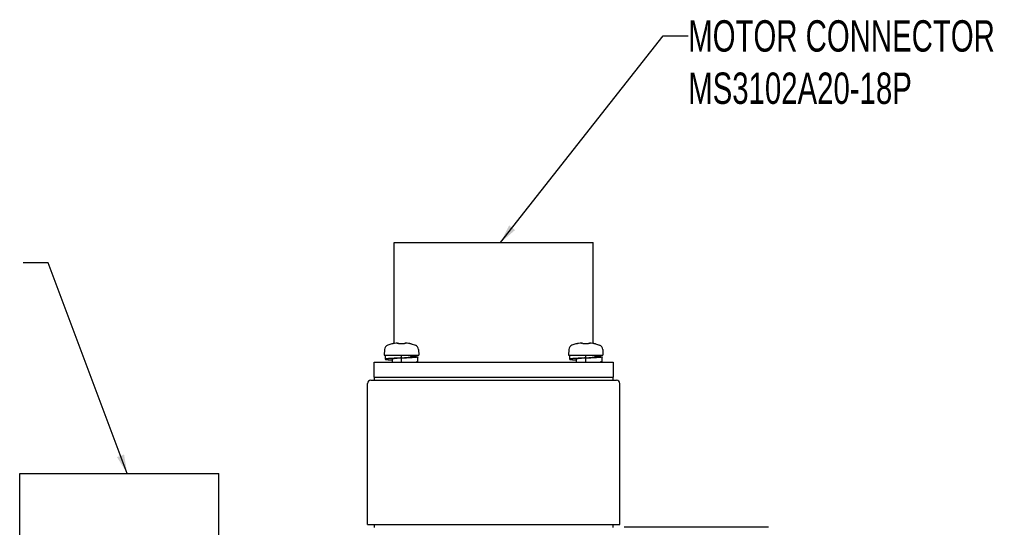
# Model space of a CAD drawing. Header units: millimetres. Extents: x -95 to 535, y -111 to 334.
# Tile 6 of 17: x 124 to 202, y 218 to 259. Entities that reach past the tile are written whole.
import ezdxf

# ---------------------------------------------------------------- set-up
doc = ezdxf.new("R2010")
doc.units = ezdxf.units.MM
doc.header["$LTSCALE"] = 23.1
doc.layers.get('0').update_dxf_attribs({"linetype": 'CONTINUOUS'})
for name, color, linetype in [('3_ALL_AXES', 7, 'CONTINUOUS'), ('7_ALL_FEATURES', 7, 'CONTINUOUS'), ('AXS', 7, 'CONTINUOUS')]:
    doc.layers.add(name, color=color, linetype=linetype)
doc.styles.get("Standard").update_dxf_attribs({"font": 'txt', "width": 0.7})

msp = doc.modelspace()

# ---------------------------------------------------------------- linework, layer by layer
at = {"color": 7, "linetype": 'Continuous'}
for p, q in [((162.2275, 241.0256), (175.1938, 257.4954)), ((175.1938, 257.4954), (177.1938, 257.4954)), ((126.1758, 239.406), (124.1758, 239.406)), ((132.4699, 222.6256), (126.1758, 239.406)), ((152.9904, 232.4958), (152.9674, 232.0556)), ((153.5655, 232.9533), (153.2434, 232.8471)), ((153.6273, 232.9597), (153.6131, 232.9573)), ((153.6445, 232.9629), (153.6237, 232.9591)), ((153.6644, 232.9667), (153.6445, 232.9629)), ((153.6837, 232.9706), (153.6605, 232.966)), ((153.9946, 233.0153), (154.0291, 233.0123)), ((154.0291, 233.0123), (154.0342, 233.0108)), ((154.0341, 233.0108), (154.0342, 233.0108)), ((154.0666, 232.9984), (154.0341, 233.0108)), ((154.1094, 232.9758), (154.0658, 232.9987)), ((154.1333, 232.9595), (154.1087, 232.9763)), ((154.1342, 232.9593), (154.132, 232.9598)), ((154.1536, 232.9565), (154.146, 232.9573)), ((154.2151, 232.9543), (154.1885, 232.9542)), ((154.2558, 232.9557), (154.2151, 232.9543)), ((154.3132, 232.9568), (154.2543, 232.9556)), ((154.3424, 232.957), (154.3124, 232.9568)), ((154.3738, 232.9568), (154.3424, 232.957)), ((154.4313, 232.9556), (154.3723, 232.9568)), ((154.4604, 232.9546), (154.4304, 232.9556)), ((154.5311, 232.9565), (154.5203, 232.9554)), ((154.5466, 232.9586), (154.5381, 232.9572)), ((154.5515, 232.9595), (154.5393, 232.9574)), ((154.5761, 232.9763), (154.5515, 232.9595)), ((154.619, 232.9987), (154.5753, 232.9758)), ((154.6506, 233.0108), (154.6182, 232.9984)), ((154.6506, 233.0108), (154.6658, 233.0145)), ((154.6898, 233.0154), (154.6897, 233.0154)), ((154.7866, 233.0053), (154.6901, 233.0153)), ((155.0696, 232.9576), (155.0613, 232.959)), ((155.0798, 232.9559), (155.0738, 232.9569)), ((155.1192, 232.9533), (155.4414, 232.8471)), ((155.6943, 232.4958), (155.7174, 232.0556)), ((167.6704, 232.4958), (167.6474, 232.0556)), ((168.2455, 232.9533), (167.9234, 232.8471)), ((168.3073, 232.9597), (168.2931, 232.9573)), ((168.3245, 232.9629), (168.3037, 232.9591)), ((168.3444, 232.9667), (168.3245, 232.9629)), ((168.3637, 232.9706), (168.3405, 232.966)), ((168.6746, 233.0153), (168.7091, 233.0123)), ((168.7091, 233.0123), (168.7142, 233.0108)), ((168.7141, 233.0108), (168.7142, 233.0108)), ((168.7466, 232.9984), (168.7141, 233.0108)), ((168.7894, 232.9758), (168.7458, 232.9987)), ((168.8133, 232.9595), (168.7887, 232.9763)), ((168.8142, 232.9593), (168.812, 232.9598)), ((168.8336, 232.9565), (168.826, 232.9573)), ((168.8951, 232.9543), (168.8685, 232.9542)), ((168.9358, 232.9557), (168.8951, 232.9543)), ((168.9932, 232.9568), (168.9343, 232.9556)), ((169.0224, 232.957), (168.9924, 232.9568)), ((169.0538, 232.9568), (169.0224, 232.957)), ((169.1113, 232.9556), (169.0523, 232.9568)), ((169.1404, 232.9546), (169.1104, 232.9556)), ((169.2111, 232.9565), (169.2003, 232.9554)), ((169.2266, 232.9586), (169.2181, 232.9572)), ((169.2315, 232.9595), (169.2193, 232.9574)), ((169.2561, 232.9763), (169.2315, 232.9595)), ((169.299, 232.9987), (169.2553, 232.9758)), ((169.3306, 233.0108), (169.2982, 232.9984)), ((169.3306, 233.0108), (169.3458, 233.0145)), ((169.3698, 233.0154), (169.3697, 233.0154)), ((169.4666, 233.0053), (169.3701, 233.0153)), ((169.6992, 232.9669), (169.681, 232.9706)), ((169.7496, 232.9576), (169.7384, 232.9596)), ((169.7619, 232.9556), (169.7488, 232.9577)), ((169.7736, 232.954), (169.77, 232.9544)), ((169.7992, 232.9533), (170.1214, 232.8471)), ((170.3743, 232.4958), (170.3974, 232.0556)), ((152.9674, 232.0556), (155.7174, 232.0556)), ((167.6474, 232.0556), (170.3974, 232.0556)), ((151.8824, 230.0556), (171.4824, 230.0556)), ((151.6324, 218.5556), (151.6324, 229.8056)), ((171.7324, 218.5556), (171.7324, 229.8056)), ((151.6324, 218.5556), (171.7324, 218.5556)), ((172.0924, 218.3556), (172.0924, 218.3806)), ((172.0924, 218.3806), (183.5924, 218.3806)), ((172.0924, 218.3556), (183.5924, 218.3556)), ((183.5924, 218.3556), (183.5924, 218.3806))]:
    msp.add_line(p, q, dxfattribs=at)
for points in [[(153.6131, 232.9573), (153.6021, 232.9555), (153.5946, 232.9544), (153.5918, 232.9541)], [(153.9946, 233.0153), (153.9003, 233.0055), (153.7793, 232.9881), (153.6837, 232.9706)], [(154.1885, 232.9542), (154.1652, 232.9553), (154.1466, 232.9572), (154.1342, 232.9593)], [(154.1874, 232.9543), (154.1861, 232.9543), (154.1738, 232.9549)], [(154.2244, 232.9546), (154.212, 232.9542), (154.1997, 232.9542)], [(154.4986, 232.9543), (154.4727, 232.9542), (154.4604, 232.9546)], [(154.4973, 232.9543), (154.4962, 232.9542), (154.4851, 232.9542)], [(154.5393, 232.9574), (154.5213, 232.9554), (154.4986, 232.9543)], [(154.5546, 232.9603), (154.5549, 232.9604), (154.5515, 232.9595)], [(154.6658, 233.0145), (154.6815, 233.0157), (154.6897, 233.0154)], [(155.001, 232.9706), (154.9077, 232.9878), (154.7866, 233.0053)], [(155.0384, 232.9632), (155.0177, 232.9672), (155.001, 232.9706)], [(155.0862, 232.9549), (155.0775, 232.9563), (155.0662, 232.9582), (155.0524, 232.9606), (155.0362, 232.9637)], [(155.0934, 232.954), (155.0938, 232.954), (155.0917, 232.9542), (155.0862, 232.9549)], [(168.2931, 232.9573), (168.2821, 232.9555), (168.2746, 232.9544), (168.2718, 232.9541)], [(168.6746, 233.0153), (168.5803, 233.0055), (168.4593, 232.9881), (168.3637, 232.9706)], [(168.8685, 232.9542), (168.8452, 232.9553), (168.8266, 232.9572), (168.8142, 232.9593)], [(168.8674, 232.9543), (168.8661, 232.9543), (168.8538, 232.9549)], [(168.9044, 232.9546), (168.892, 232.9542), (168.8797, 232.9542)], [(169.1786, 232.9543), (169.1527, 232.9542), (169.1404, 232.9546)], [(169.1773, 232.9543), (169.1762, 232.9542), (169.1651, 232.9542)], [(169.2193, 232.9574), (169.2013, 232.9554), (169.1786, 232.9543)], [(169.2346, 232.9603), (169.2349, 232.9604), (169.2315, 232.9595)], [(169.3458, 233.0145), (169.3615, 233.0157), (169.3697, 233.0154)], [(169.681, 232.9706), (169.5877, 232.9878), (169.4666, 233.0053)], [(169.7184, 232.9632), (169.6977, 232.9672), (169.681, 232.9706)], [(169.7662, 232.9549), (169.7575, 232.9563), (169.7462, 232.9582), (169.7324, 232.9606), (169.7162, 232.9637)], [(169.7734, 232.954), (169.7738, 232.954), (169.7717, 232.9542), (169.7662, 232.9549)]]:
    msp.add_lwpolyline(points, dxfattribs=at)
for centre, radius, start, end in [((153.3899, 232.4749), 0.4, 111.489952, 177), ((153.5924, 232.857), 0.1, 80.728638, 104.988234), ((155.0924, 232.857), 0.1, 75.011766, 96.055433), ((155.2948, 232.4749), 0.4, 3, 68.510048), ((168.0699, 232.4749), 0.4, 111.489952, 177), ((168.2724, 232.857), 0.1, 80.728638, 104.988234), ((169.7724, 232.857), 0.1, 75.011766, 96.055433), ((169.9748, 232.4749), 0.4, 3, 68.510048), ((151.8824, 229.8056), 0.25, 90, 180), ((171.4824, 229.8056), 0.25, 0, 90)]:
    msp.add_arc(centre, radius, start, end, dxfattribs=at)
for points in [[(162.9196, 242.3898), (162.2275, 241.0256), (163.3911, 242.0187)], [(131.6622, 223.9247), (132.4699, 222.6256), (132.224, 224.1355)]]:
    msp.add_solid(points, dxfattribs=at)
at = {"layer": '3_ALL_AXES', "color": 7, "linetype": 'Continuous'}
for p, q in [((153.7449, 232.9818), (153.7449, 241.0256)), ((153.745, 241.0256), (169.6198, 241.0256)), ((169.6199, 232.9818), (169.6199, 241.0256)), ((123.9049, 214.4818), (123.9049, 222.6256)), ((123.905, 222.6256), (139.7798, 222.6256)), ((139.7799, 214.4818), (139.7799, 222.6256))]:
    msp.add_line(p, q, dxfattribs=at)
at = {"layer": '7_ALL_FEATURES', "color": 7, "linetype": 'Continuous'}
for p, q in [((153.0424, 232.0556), (153.0424, 231.7306)), ((154.3424, 231.8306), (154.3424, 232.0556)), ((154.3424, 231.5006), (154.3424, 231.8056)), ((155.6424, 231.5306), (155.6424, 231.9056)), ((167.7224, 232.0556), (167.7224, 231.7306)), ((169.0224, 231.8306), (169.0224, 232.0556)), ((169.0224, 231.5006), (169.0224, 231.8056)), ((170.3224, 231.5306), (170.3224, 231.9056)), ((152.1574, 230.3056), (152.1574, 231.5006)), ((152.1574, 231.5006), (171.2074, 231.5006)), ((171.2074, 231.5006), (171.2074, 230.3056)), ((152.1574, 230.3056), (171.2074, 230.3056)), ((152.1824, 230.0556), (152.1824, 230.3056)), ((171.1824, 230.3056), (171.1824, 230.0556)), ((152.1824, 218.3056), (152.1824, 218.5556)), ((171.1824, 218.5556), (171.1824, 218.3056))]:
    msp.add_line(p, q, dxfattribs=at)
for points, start_tangent, end_tangent in [([(154.3424, 231.8306), (154.2475, 231.826), (154.1531, 231.8213), (154.0597, 231.8167), (153.9678, 231.812), (153.878, 231.8074), (153.7906, 231.8027), (153.7061, 231.7981), (153.6251, 231.7934), (153.5478, 231.7888), (153.4749, 231.7841), (153.4065, 231.7795), (153.3431, 231.7748), (153.2851, 231.7702), (153.2327, 231.7655), (153.1862, 231.7609), (153.1459, 231.7562), (153.112, 231.7516), (153.0846, 231.7469), (153.064, 231.7423), (153.0502, 231.7376), (153.0432, 231.733), (153.0428, 231.7306)], (-0.9988031, -0.0489121), (0.0000009, -1)), ([(153.0428, 231.7306), (153.0432, 231.7283), (153.0502, 231.7237), (153.064, 231.719), (153.0846, 231.7144), (153.112, 231.7097), (153.1459, 231.7051), (153.1862, 231.7004), (153.2327, 231.6958), (153.2851, 231.6911), (153.3431, 231.6865), (153.4065, 231.6818), (153.4749, 231.6772), (153.5478, 231.6725), (153.5924, 231.6698)], (0.0000009, -1), (0.9982076, -0.0598465)), ([(154.3424, 231.8306), (154.2711, 231.8246), (154.2004, 231.8185), (154.1311, 231.8125), (154.0636, 231.8064), (153.9987, 231.8003), (153.9369, 231.7943), (153.8788, 231.7882), (153.8248, 231.7822), (153.7756, 231.7761), (153.7314, 231.77), (153.6929, 231.764), (153.6601, 231.7579), (153.6336, 231.7519), (153.6135, 231.7458), (153.6, 231.7397), (153.5932, 231.7337), (153.5926, 231.7306)], (-0.9964168, -0.0845785), (0.0000004, -1)), ([(155.0921, 231.9056), (155.0915, 231.9026), (155.0847, 231.8966), (155.0712, 231.8905), (155.0511, 231.8844), (155.0246, 231.8784), (154.9919, 231.8723), (154.9533, 231.8663), (154.9092, 231.8602), (154.8599, 231.8541), (154.806, 231.8481), (154.7479, 231.842), (154.686, 231.8359), (154.6211, 231.8299), (154.5537, 231.8238), (154.4843, 231.8178), (154.4137, 231.8117), (154.3424, 231.8056)], (0.0000004, -1), (-0.9964168, -0.0845785)), ([(155.642, 231.9056), (155.6415, 231.9033), (155.6346, 231.8987), (155.6207, 231.894), (155.6001, 231.8894), (155.5727, 231.8847), (155.5388, 231.8801), (155.4985, 231.8754), (155.452, 231.8708), (155.3996, 231.8661), (155.3416, 231.8615), (155.2782, 231.8568), (155.2099, 231.8522), (155.1369, 231.8475), (155.0597, 231.8429), (154.9786, 231.8382), (154.8942, 231.8336), (154.8068, 231.8289), (154.7169, 231.8242), (154.625, 231.8196), (154.5317, 231.8149), (154.4373, 231.8103), (154.3424, 231.8056)], (0.0000009, -1), (-0.9988031, -0.0489121)), ([(155.0924, 231.9665), (155.1369, 231.9638), (155.2099, 231.9591), (155.2782, 231.9545), (155.3416, 231.9498), (155.3996, 231.9452), (155.452, 231.9405), (155.4985, 231.9359), (155.5388, 231.9312), (155.5727, 231.9266), (155.6001, 231.9219), (155.6207, 231.9173), (155.6346, 231.9126), (155.6415, 231.908), (155.642, 231.9056)], (0.9982076, -0.0598465), (0.0000009, -1)), ([(155.642, 231.5306), (155.6415, 231.5283), (155.6346, 231.5237), (155.6207, 231.519), (155.6001, 231.5144), (155.5727, 231.5097), (155.5388, 231.5051), (155.5005, 231.5006)], (0.0000009, -1), (-0.9942288, -0.1072805)), ([(169.0224, 231.8306), (168.9275, 231.826), (168.8331, 231.8213), (168.7397, 231.8167), (168.6478, 231.812), (168.558, 231.8074), (168.4706, 231.8027), (168.3861, 231.7981), (168.3051, 231.7934), (168.2278, 231.7888), (168.1549, 231.7841), (168.0865, 231.7795), (168.0231, 231.7748), (167.9651, 231.7702), (167.9127, 231.7655), (167.8662, 231.7609), (167.8259, 231.7562), (167.792, 231.7516), (167.7646, 231.7469), (167.744, 231.7423), (167.7302, 231.7376), (167.7232, 231.733), (167.7228, 231.7306)], (-0.9988031, -0.0489121), (0.0000009, -1)), ([(167.7228, 231.7306), (167.7232, 231.7283), (167.7302, 231.7237), (167.744, 231.719), (167.7646, 231.7144), (167.792, 231.7097), (167.8259, 231.7051), (167.8662, 231.7004), (167.9127, 231.6958), (167.9651, 231.6911), (168.0231, 231.6865), (168.0865, 231.6818), (168.1549, 231.6772), (168.2278, 231.6725), (168.2724, 231.6698)], (0.0000009, -1), (0.9982076, -0.0598465)), ([(169.0224, 231.8306), (168.9511, 231.8246), (168.8804, 231.8185), (168.8111, 231.8125), (168.7436, 231.8064), (168.6787, 231.8003), (168.6169, 231.7943), (168.5588, 231.7882), (168.5048, 231.7822), (168.4556, 231.7761), (168.4114, 231.77), (168.3729, 231.764), (168.3401, 231.7579), (168.3136, 231.7519), (168.2935, 231.7458), (168.28, 231.7397), (168.2732, 231.7337), (168.2726, 231.7306)], (-0.9964168, -0.0845785), (0.0000004, -1)), ([(169.7721, 231.9056), (169.7715, 231.9026), (169.7647, 231.8966), (169.7512, 231.8905), (169.7311, 231.8844), (169.7046, 231.8784), (169.6719, 231.8723), (169.6333, 231.8663), (169.5892, 231.8602), (169.5399, 231.8541), (169.486, 231.8481), (169.4279, 231.842), (169.366, 231.8359), (169.3011, 231.8299), (169.2337, 231.8238), (169.1643, 231.8178), (169.0937, 231.8117), (169.0224, 231.8056)], (0.0000004, -1), (-0.9964168, -0.0845785)), ([(170.322, 231.9056), (170.3215, 231.9033), (170.3146, 231.8987), (170.3007, 231.894), (170.2801, 231.8894), (170.2527, 231.8847), (170.2188, 231.8801), (170.1785, 231.8754), (170.132, 231.8708), (170.0796, 231.8661), (170.0216, 231.8615), (169.9582, 231.8568), (169.8899, 231.8522), (169.8169, 231.8475), (169.7397, 231.8429), (169.6586, 231.8382), (169.5742, 231.8336), (169.4868, 231.8289), (169.3969, 231.8242), (169.305, 231.8196), (169.2117, 231.8149), (169.1173, 231.8103), (169.0224, 231.8056)], (0.0000009, -1), (-0.9988031, -0.0489121)), ([(169.7724, 231.9665), (169.8169, 231.9638), (169.8899, 231.9591), (169.9582, 231.9545), (170.0216, 231.9498), (170.0796, 231.9452), (170.132, 231.9405), (170.1785, 231.9359), (170.2188, 231.9312), (170.2527, 231.9266), (170.2801, 231.9219), (170.3007, 231.9173), (170.3146, 231.9126), (170.3215, 231.908), (170.322, 231.9056)], (0.9982076, -0.0598465), (0.0000009, -1)), ([(170.322, 231.5306), (170.3215, 231.5283), (170.3146, 231.5237), (170.3007, 231.519), (170.2801, 231.5144), (170.2527, 231.5097), (170.2188, 231.5051), (170.1805, 231.5006)], (0.0000009, -1), (-0.9942288, -0.1072805))]:
    msp.add_spline(points, degree=3, dxfattribs=dict(at, start_tangent=start_tangent, end_tangent=end_tangent))
at = {"layer": 'AXS', "color": 7, "linetype": 'Continuous'}
for p, q in [((153.5924, 231.7306), (153.5924, 231.5006)), ((155.0924, 232.0556), (155.0924, 231.9056)), ((168.2724, 231.7306), (168.2724, 231.5006)), ((169.7724, 232.0556), (169.7724, 231.9056))]:
    msp.add_line(p, q, dxfattribs=at)

# ---------------------------------------------------------------- texts
at = {"color": 7, "linetype": 'Continuous', "lineweight": 0, "insert": (177.1938, 258.7454), "char_height": 2.5, "width": 26.25, "attachment_point": 1}
msp.add_mtext('MOTOR CONNECTOR\\PMS3102A20-18P', dxfattribs=at)

doc.saveas('drawing.dxf')
